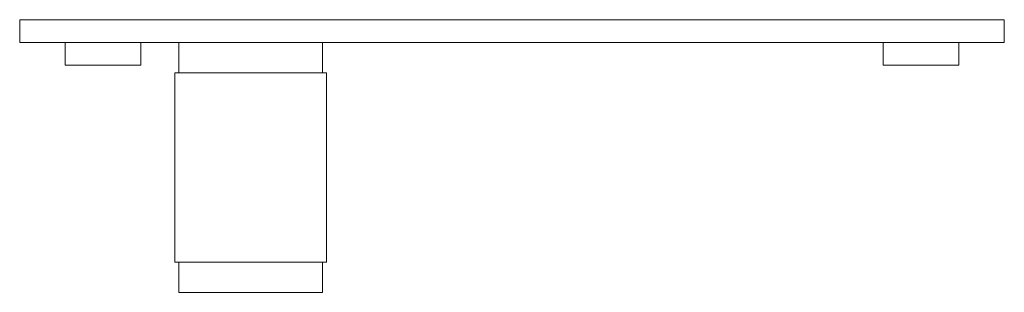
# Paper-space layout '_Bottom' of a CAD drawing. Header units: millimetres. Extents: x -30 to 100, y 1 to 37.
import ezdxf

# ---------------------------------------------------------------- set-up
doc = ezdxf.new("R2010")
doc.units = ezdxf.units.MM

psp = doc.layouts.new('_Bottom')

# ---------------------------------------------------------------- linework, layer by layer
at = {"color": 7, "linetype": 'Continuous', "lineweight": 15}
for p, q in [((-30.5, 36.62), (99.5, 36.62)), ((-30.5, 36.62), (-30.5, 33.62)), ((99.5, 36.62), (99.5, 33.62)), ((-30.5, 33.62), (99.5, 33.62)), ((-24.5, 33.62), (-24.5, 30.62)), ((-14.5, 30.62), (-14.5, 33.62)), ((-9.5, 33.62), (-9.5, 29.62)), ((9.5, 29.62), (9.5, 33.62)), ((83.5, 33.62), (83.5, 30.62)), ((93.5, 30.62), (93.5, 33.62)), ((-14.5, 30.62), (-24.5, 30.62)), ((83.5, 30.62), (93.5, 30.62)), ((-10, 29.62), (-10, 4.62)), ((-10, 29.62), (10, 29.62)), ((10, 4.62), (10, 29.62)), ((-10, 4.62), (10, 4.62)), ((-9.5, 4.62), (-9.5, 0.62)), ((9.5, 0.62), (9.5, 4.62)), ((-9.5, 0.62), (9.5, 0.62))]:
    psp.add_line(p, q, dxfattribs=at)

doc.saveas('drawing.dxf')
